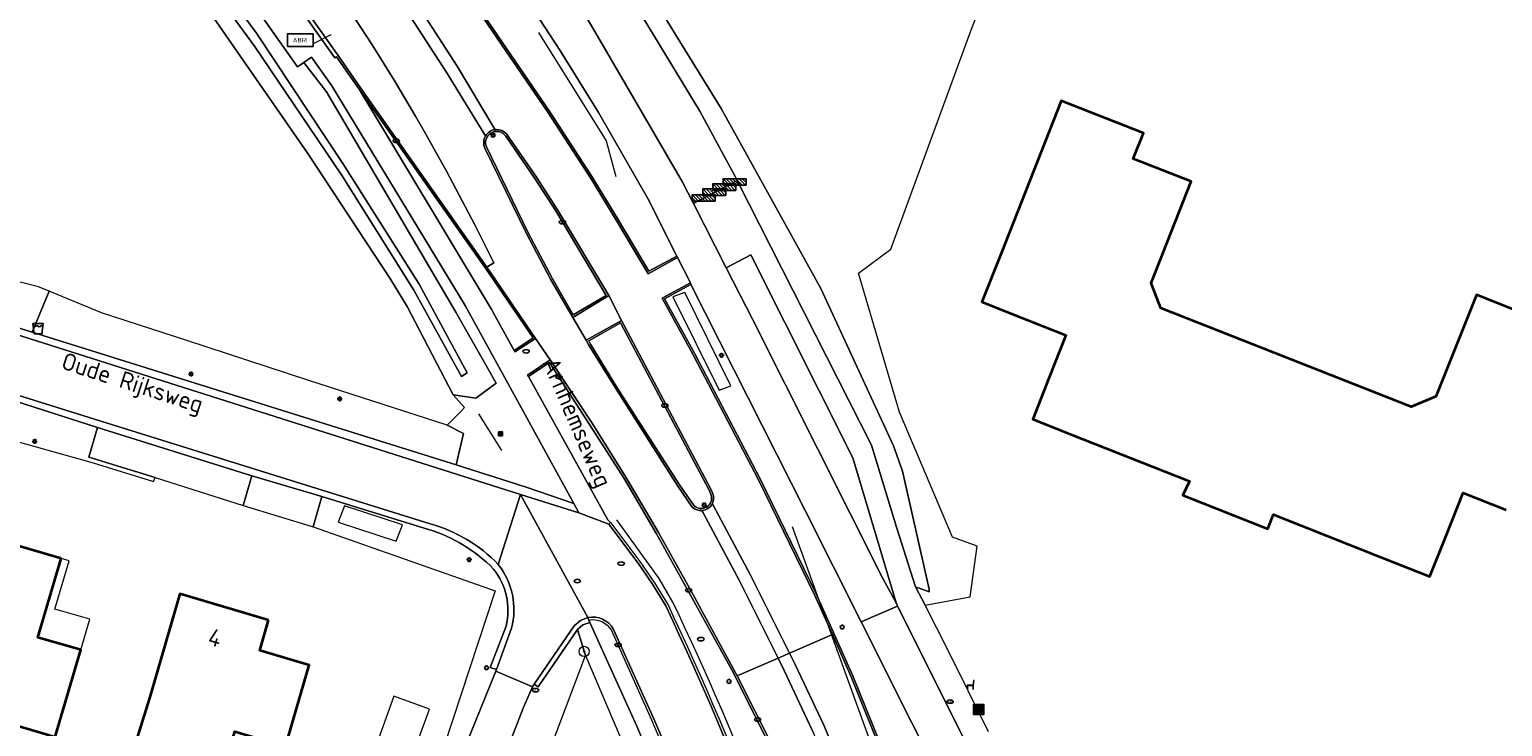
# Model space of a CAD drawing. Header units: metres. Extents: x 152610 to 160096, y 456114 to 462495.
# Tile 49 of 256: x 155978 to 156093, y 459273 to 459327. Entities that reach past the tile are written whole.
import ezdxf
from ezdxf.enums import TextEntityAlignment as Align

# ---------------------------------------------------------------- set-up
doc = ezdxf.new("R2010")
doc.units = ezdxf.units.M
doc.header["$LTSCALE"] = 0.5
doc.layers.get('0').update_dxf_attribs({"linetype": 'CONTINUOUS'})
for name, color, linetype, lineweight in [('B-PV-GR-BOOM-S', 251, 'CONTINUOUS', 25), ('B-PV-GR-BOS_LOOF-GV', 251, 'CONTINUOUS', 13), ('B-PV-GR-GROENVOORZIENING-GV', 251, 'CONTINUOUS', 18), ('B-PV-GR-HAAG-G', 251, 'GR-HAAG1-SO', 13), ('B-PV-GR-HAAG-GV', 251, 'CONTINUOUS', 13), ('B-PV-IE-MEUBILAIR-S', 251, 'CONTINUOUS', 25), ('B-PV-IE-MEUBILAIR_WEGMEUBILAIR-GV', 251, 'CONTINUOUS', 18), ('B-PV-IE-MEUBILAIR_WEGMEUBILAIR-S', 251, 'CONTINUOUS', 25), ('B-PV-IE-MEUBILAIR_WEGMEUBILAIR_AFVALBAK-S', 251, 'CONTINUOUS', 25), ('B-PV-IE-TERREINAFSCHEIDING_KUNSTMATIG_HEKWERK-G', 251, 'IE-TERREINAFSCHEIDING_KUNSTMATIG-SO', 18), ('B-PV-IE-TERREINAFSCHEIDING_KUNSTMATIG_HEKWERK_RASTER-G', 251, 'IE-TERREINAFSCHEIDING_KUNSTMATIG-SO', 18), ('B-PV-IE-TERREINAFSCHEIDING_KUNSTMATIG_MUUR-G', 251, 'IE-TERREINAFSCHEIDING_KUNSTMATIG-SO', 18), ('B-PV-OG-BEBOUWING-GV', 6, 'CONTINUOUS', 35), ('B-PV-OG-BEBOUWING-T18', 1, 'CONTINUOUS', 18), ('B-PV-OG-BEBOUWING_OVERBOUWING-GV', 251, 'CONTINUOUS', 18), ('B-PV-OG-BEBOUWING_SCHUUR-GV', 251, 'CONTINUOUS', 18), ('B-PV-OG-TERREIN_BEGROEID-GV', 251, 'CONTINUOUS', 18), ('B-PV-OG-TERREIN_OEVER-GV', 251, 'CONTINUOUS', 18), ('B-PV-OG-TOPOGRAFIE-T18', 1, 'CONTINUOUS', 18), ('B-PV-OG-WATER_SLOOT-GV', 251, 'CONTINUOUS', 18), ('B-PV-OG-WEG-GV', 251, 'CONTINUOUS', 18), ('B-PV-VH-GESLOTENVERHARDING-GV', 251, 'CONTINUOUS', 18), ('B-PV-VH-GESLOTENVERHARDING_ASFALT-GV', 251, 'CONTINUOUS', 18), ('B-PV-VH-GESLOTENVERHARDING_BETON-GV', 251, 'CONTINUOUS', 18), ('B-PV-VH-HALFVERHARDING_GRASBETONSTEEN-GV', 251, 'CONTINUOUS', 18), ('B-PV-VH-HALFVERHARDING_GRIND-GV', 251, 'CONTINUOUS', 18), ('B-PV-VH-ONVERHARD_ZAND-GV', 251, 'CONTINUOUS', 18), ('B-PV-VH-OPENVERHARDING-GV', 251, 'CONTINUOUS', 18), ('B-PV-VH-OPENVERHARDING_BETONSTRAATSTEEN-GV', 251, 'CONTINUOUS', 18), ('B-PV-VH-OPENVERHARDING_TEGEL-GV', 251, 'CONTINUOUS', 18)]:
    doc.layers.add(name, color=color, linetype=linetype, lineweight=lineweight)
doc.styles.add('NLCS-ISO', font='NLCS-ISO.ttf')
doc.styles.add('NLCS-ISO-M750-T18', font='NLCS-ISO.ttf', dxfattribs={"height": 1.35})
doc.linetypes.add('GR-HAAG1-SO', pattern='A,6,[176,NLCS.SHX,S=0.125,R=0,X=0,Y=0],-2', length=8)
doc.linetypes.add('IE-TERREINAFSCHEIDING_KUNSTMATIG-SO', pattern='A,4,[82,NLCS.SHX,S=0.75,R=90,X=0,Y=0],4,-2', length=10)

# ---------------------------------------------------------------- blocks, each defined once
blk = doc.blocks.new('SIE-WEG_DRINKBAK-SO')
blk.add_lwpolyline([(-1.5, -2), (1.5, -2), (2, 2), (-2, 2)], close=True)
blk.add_lwpolyline([(-1.86, 0.86, 0.404309), (-1, 1, -0.5), (0, 1, 0.5), (1, 1, -0.422678), (1.89, 1.11, -0.422678)], format="xyb")
blk = doc.blocks.new('SIE-WEG_AFVALBAK-SO')
h = blk.add_hatch(color=256)
h.dxf.hatch_style = 1
h.paths.add_polyline_path([(-1.5, -1.5), (1.5, -1.5), (1.5, 1.5), (-1.5, 1.5)])
for points in [[(-2, -2), (2, -2), (2, 2), (-2, 2)], [(-1.5, -1.5), (1.5, -1.5), (1.5, 1.5), (-1.5, 1.5)]]:
    blk.add_lwpolyline(points, close=True)
blk = doc.blocks.new('SIE-MEUBILAIR_BORD_INFORMATIE-SO')
h = blk.add_hatch(color=256)
h.dxf.hatch_style = 1
h.paths.add_polyline_path([(0.13, 0.2), (-0.33, 0.2), (-0.33, 0.08), (-0.13, 0.08), (-0.13, -0.65), (0.13, -0.65)])
h = blk.add_hatch(color=256)
h.dxf.hatch_style = 1
edge = h.paths.add_edge_path()
edge.add_arc((0, 0.5), 0.149, 0, 360)
for points in [[(-0.75, -0.75), (0.75, -0.75), (0.75, 0.75), (-0.75, 0.75)], [(0.13, 0.2), (-0.33, 0.2), (-0.33, 0.08), (-0.13, 0.08), (-0.13, -0.65), (0.13, -0.65)]]:
    blk.add_lwpolyline(points, close=True)
blk.add_circle((0, 0.5), 0.149)
blk = doc.blocks.new('SIE-MEUBILAIR_BORD_VERKEER-SO')
blk.add_lwpolyline([(-0.5625, -0.5625), (0.5625, -0.5625), (0.5625, 0.5625), (-0.5625, 0.5625)], close=True)
at = {"style": 'NLCS-ISO'}
blk.add_text('vb', height=0.75, dxfattribs=at).set_placement((0, 0), align=Align.MIDDLE_CENTER)
blk = doc.blocks.new('SIE-MEUBILAIR_PAAL_LICHTMAST-SO')
for points in [[(-0.62, 0), (-1, 0)], [(-0.71, 0.71), (-0.44, 0.44)], [(0, 1), (0, 0.62)], [(0.44, 0.44), (0.71, 0.71)], [(1, 0), (0.62, 0)], [(-0.71, -0.71), (-0.44, -0.44)], [(0, -0.62), (0, -1)], [(0.44, -0.44), (0.71, -0.71)]]:
    blk.add_lwpolyline(points)
blk.add_circle((0, 0), 0.5)
blk = doc.blocks.new('SIE-MEUBILAIR_PAAL_VERKEERSBORD-SO')
blk.add_circle((0, 0), 0.75)
at = {"style": 'NLCS-ISO'}
blk.add_text('vb', height=0.75, dxfattribs=at).set_placement((0, 0.07), align=Align.MIDDLE_CENTER)
blk = doc.blocks.new('SIE-MEUBILAIR_PAAL_HECTOMETER-SO')
blk.add_circle((0, 0), 0.75)
at = {"style": 'NLCS-ISO'}
blk.add_text('hm', height=0.75, dxfattribs=at).set_placement((0.16, 0.07), align=Align.MIDDLE_CENTER)
blk = doc.blocks.new('SIE-MEUBILAIR_PUT_KOLK-SO')
blk.add_ellipse((0, 0), major_axis=(1.25, 0), ratio=0.54)
at = {"style": 'NLCS-ISO'}
blk.add_text('klk', height=0.75, dxfattribs=at).set_placement((0.03, 0), align=Align.MIDDLE_CENTER)
blk = doc.blocks.new('SIE-MEUBILAIR_PUT_RIOOLPUT-SO')
blk.add_ellipse((0, 0), major_axis=(1.25, 0), ratio=0.54)
blk = doc.blocks.new('SIE-WEG_ABRI-SO')
blk.add_lwpolyline([(-5, -2.5), (5, -2.5), (5, 2.5), (-5, 2.5)], close=True)
at = {"style": 'NLCS-ISO'}
blk.add_text('ABRI', height=1.8, dxfattribs=at).set_placement((0, 0), align=Align.MIDDLE_CENTER)
blk = doc.blocks.new('SIE-WEG_ZITBANK-SO')
at = {"color": 0, "linetype": 'ByBlock', "lineweight": 18}
blk.add_lwpolyline([(-0.91, -1.63), (-0.91, -0.2), (1.09, -0.2), (1.09, -1.63), (1.29, -1.63), (1.29, -0.21), (1.54, 1.78), (1.33, 1.78), (1.11, 0), (-1.11, 0), (-1.11, -1.63)], close=True, dxfattribs=at)
blk = doc.blocks.new('SIE-WEG_FIETSREK-SO')
for p, q in [((-4.5, 1.25), (-2, -1.25)), ((-4.5, 0), (-3.25, -1.25)), ((-3.25, 1.25), (-0.75, -1.25)), ((-2, 1.25), (0.5, -1.25)), ((-0.75, 1.25), (1.75, -1.25)), ((0.5, 1.25), (3, -1.25)), ((1.76, 1.25), (4.26, -1.25)), ((3.01, 1.25), (4.5, -0.24)), ((4.26, 1.25), (4.5, 1.01))]:
    blk.add_line(p, q)
at = {"flags": 128}
blk.add_lwpolyline([(4.51, -1.25), (-4.51, -1.25), (-4.51, 1.25), (4.51, 1.25), (4.51, -1.25)], close=True, dxfattribs=at)
blk = doc.blocks.new('SGR-BOOM_GBKN-SO')
at = {"linetype": 'ByBlock', "lineweight": 18}
h = blk.add_hatch(color=0, dxfattribs=at)
h.dxf.hatch_style = 1
edge = h.paths.add_edge_path()
edge.add_arc((0, 0), 0.25, 0, 360)
at = {"color": 0, "linetype": 'ByBlock', "lineweight": 18}
for radius in [2, 0.25]:
    blk.add_circle((0, 0), radius, dxfattribs=at)
at = {"color": 0, "linetype": 'ByBlock', "lineweight": 18, "style": 'NLCS-ISO'}
blk.add_attdef('SOORT', (2.5, 0), '', height=1.5, dxfattribs=at)

msp = doc.modelspace()

# ---------------------------------------------------------------- linework, layer by layer
at = {"layer": 'B-PV-GR-BOS_LOOF-GV', "flags": 128}
msp.add_lwpolyline([(156023.753, 459335.039), (156032.267, 459321.225), (156040.046, 459307.168), (156045.737, 459294.896), (156046.448, 459292.917), (156048.509, 459283.694), (156048.532, 459283.5), (156047.453, 459283.885), (156048.195, 459282.445), (156051.729, 459283.092), (156052.263, 459287.06), (156050.33, 459287.772), (156046.203, 459297.531), (156043.002, 459308.357), (156045.52, 459310.231), (156051.781, 459327.294), (156055.603, 459337.09)], dxfattribs=at)
at = {"layer": 'B-PV-GR-GROENVOORZIENING-GV', "flags": 128}
msp.add_lwpolyline([(156019.464, 459335.41), (156021.189, 459336.266), (156024.942, 459330.273), (156026.181, 459328.302), (156030.601, 459321.023), (156033.345, 459315.978), (156033.534, 459315.608), (156044.014, 459294.939), (156045.959, 459288.536), (156047.453, 459283.885), (156048.532, 459283.5), (156048.509, 459283.694), (156046.448, 459292.917), (156045.737, 459294.896), (156040.046, 459307.168), (156032.267, 459321.225), (156023.753, 459335.039), (156022.863, 459337.641), (156015.882, 459347.303), (156015.687, 459347.536), (156015.356, 459346.25), (156013.667, 459345.083), (156011.263, 459345.749)], close=True, dxfattribs=at)
at = {"layer": 'B-PV-GR-HAAG-G', "flags": 128}
for points in [[(156011.338, 459298.869), (156007.752, 459305.758), (156006.441, 459307.911), (156000, 459317.721), (155991.566, 459329.898), (155987.666, 459335.283), (155984.443, 459338.931), (155979.652, 459344.713), (155973.079, 459352.163)], [(156013.318, 459297.4), (156015.125, 459294.531)]]:
    msp.add_lwpolyline(points, dxfattribs=at)
at = {"layer": 'B-PV-GR-HAAG-GV', "flags": 128}
for points in [[(156029.433, 459306.87), (156028.51, 459306.52), (156032.11, 459299.228), (156033.033, 459299.578)], [(156002.857, 459290.197), (156002.37, 459288.93), (156006.9, 459287.46), (156007.388, 459288.726)]]:
    msp.add_lwpolyline(points, close=True, dxfattribs=at)
at = {"layer": 'B-PV-IE-MEUBILAIR_WEGMEUBILAIR-GV', "flags": 128}
for points in [[(155956.245, 459389.926), (155956.36, 459389.814), (155959.444, 459386.32), (155966.709, 459378.185), (155981.968, 459360.42), (155984.78, 459357.145), (155996.608, 459343.284), (156003.098, 459335.315), (156007.389, 459329.342), (156010.844, 459324), (156013.806, 459319.18), (156013.875, 459319.1)], [(156014.547, 459319.682), (156011.659, 459324.516), (156008.272, 459329.78), (156003.856, 459335.932), (155997.364, 459343.863), (155985.481, 459357.821), (155982.692, 459361.063), (155967.425, 459378.811), (155960.243, 459386.888), (155957.134, 459390.366), (155957.021, 459390.435)], [(155981.347, 459355.465), (155984.297, 459351.225), (155984.645, 459350.683), (155985.049, 459350.128), (155991.944, 459339.919), (155992.342, 459339.357), (155993.24, 459338.012), (155994.095, 459336.752), (155993.985, 459336.665), (156002.101, 459325.177), (156002.216, 459325.256), (156003.995, 459322.745), (156013.854, 459308.752), (156017.578, 459303.32), (156016.111, 459302.344), (156016.153, 459302.235), (156017.779, 459303.28), (156013.974, 459308.85), (156004.113, 459322.845), (156002.35, 459325.36), (155994.247, 459336.818), (155984.424, 459351.316), (155981.468, 459355.588)], [(156014.622, 459319.57), (156014.547, 459319.682)], [(156013.811, 459318.136), (156017.065, 459311.477), (156018.94, 459307.902), (156020.68, 459304.897), (156023.488, 459306.614), (156019.478, 459313.318), (156017.85, 459315.859), (156015.571, 459319.158)], [(156015.442, 459319.063), (156017.729, 459315.763), (156019.364, 459313.236), (156023.297, 459306.639), (156020.708, 459305.107), (156019.067, 459307.989), (156017.177, 459311.562), (156013.933, 459318.219)], [(156045.191, 459270.426), (156042.557, 459276.925), (156039.696, 459283.329), (156035.319, 459292.319), (156030.22, 459302.081), (156027.859, 459306.368), (156029.914, 459307.477), (156029.866, 459307.619), (156027.659, 459306.423), (156030.092, 459301.983), (156035.198, 459292.245), (156039.567, 459283.266), (156040.958, 459280.164), (156042.435, 459276.868), (156045.057, 459270.361)], [(156024.501, 459304.683), (156021.722, 459303.149), (156021.943, 459302.754), (156024.038, 459299.355), (156028.896, 459291.748), (156030.02, 459290.099)], [(156031.645, 459291.097), (156031.46, 459291.5), (156024.501, 459304.683)], [(156030.158, 459290.209), (156029.013, 459291.834), (156024.157, 459299.428), (156022.066, 459302.835), (156021.936, 459303.1), (156024.423, 459304.492)], [(156024.423, 459304.492), (156031.33, 459291.432), (156031.502, 459291.031)], [(156036.299, 459271.413), (156033.523, 459276.931), (156033.404, 459277.167), (156030.049, 459283.322), (156027.382, 459288.131), (156024.838, 459292.443), (156022.187, 459296.663), (156018.913, 459301.611), (156017.154, 459300.42), (156017.214, 459300.311), (156018.873, 459301.393), (156022, 459296.549), (156024.694, 459292.335), (156027.235, 459288.02), (156029.889, 459283.235), (156033.251, 459277.109), (156036.151, 459271.324)], [(156030.772, 459289.847), (156030.831, 459289.719), (156033.711, 459284.36), (156036.717, 459278.32)], [(156061.313, 459170.499), (156061.198, 459177.862), (156060.615, 459188.17), (156059.695, 459198.424), (156058.359, 459208.606), (156056.621, 459218.751), (156054.531, 459228.928), (156051.982, 459239.015), (156049.113, 459248.886), (156045.954, 459258.694), (156044.197, 459263.549), (156042.273, 459268.365), (156040.288, 459273.091), (156038.05, 459277.82), (156037.608, 459278.707), (156034.55, 459284.843), (156031.649, 459290.25), (156031.574, 459290.373)], [(156028.125, 459282.499), (156027.08, 459284.195), (156025.941, 459285.856), (156023.672, 459288.885), (156023.618, 459288.898), (156023.512, 459288.765), (156025.778, 459285.739), (156026.912, 459284.086), (156027.955, 459282.394)], [(156021.86, 459281.481), (156021.938, 459281.293)], [(156023.696, 459280.471), (156026.841, 459273.504), (156029.708, 459266.727), (156031.232, 459262.882), (156031.417, 459262.957), (156029.893, 459266.803), (156027.024, 459273.584), (156023.871, 459280.567)], [(156036.717, 459278.32), (156037.198, 459277.352), (156039.391, 459272.691), (156041.378, 459267.994), (156043.266, 459263.2), (156045.014, 459258.36), (156048.159, 459248.618), (156051.05, 459238.762), (156053.555, 459228.709), (156055.657, 459218.584), (156057.364, 459208.456), (156058.727, 459198.313), (156059.652, 459188.11), (156060.236, 459177.821), (156060.324, 459170.523)]]:
    msp.add_lwpolyline(points, dxfattribs=at)
msp.add_lwpolyline([(156005.19, 459339.418), (156008.978, 459334.809), (156013.706, 459328.284), (156018.734, 459320.935), (156022.077, 459315.814), (156024.131, 459312.425), (156026.565, 459308.323), (156028.865, 459309.594), (156028.811, 459309.704), (156026.635, 459308.515), (156024.264, 459312.496), (156022.183, 459315.924), (156018.896, 459320.963), (156013.818, 459328.385), (156009.111, 459334.861), (156005.295, 459339.509), (155994.909, 459351.729), (155994.772, 459351.612)], close=True, dxfattribs=at)
at = {"layer": 'B-PV-IE-MEUBILAIR_WEGMEUBILAIR-GV'}
for points in [[(156013.875, 459319.1, -0.2357682), (156014.622, 459319.57)], [(156014.622, 459319.57, 0.2357682), (156013.875, 459319.1)], [(156015.571, 459319.158, 0.2740201), (156014.622, 459319.57)], [(156013.875, 459319.1, 0.2448361), (156013.811, 459318.136)], [(156013.933, 459318.219, -0.3689764), (156014.287, 459319.298)], [(156014.287, 459319.298, -0.4076518), (156015.442, 459319.063)], [(156031.502, 459291.031, -0.3433045), (156031.119, 459290.107)], [(156031.574, 459290.373, 0.208724), (156031.645, 459291.097)], [(156030.02, 459290.099, 0.1921891), (156030.772, 459289.847)], [(156031.119, 459290.107, -0.3184753), (156030.158, 459290.209)], [(156031.574, 459290.373, -0.2619994), (156030.772, 459289.847)], [(156030.772, 459289.847, 0.2619994), (156031.574, 459290.373)], [(156027.955, 459282.394, -0.0344925), (156042.016, 459246.114)], [(156042.207, 459246.173, 0.0345675), (156028.125, 459282.499)], [(156023.871, 459280.567, 0.3320595), (156021.86, 459281.481)], [(156021.938, 459281.293, -0.3254889), (156023.696, 459280.471)]]:
    msp.add_lwpolyline(points, format="xyb", dxfattribs=at)
at = {"layer": 'B-PV-IE-TERREINAFSCHEIDING_KUNSTMATIG_HEKWERK-G', "flags": 128}
for points in [[(156018.011, 459327.166), (156023.302, 459318.702), (156024.053, 459315.923)], [(156028.504, 459282.689), (156027.433, 459284.53), (156024.127, 459289.105)], [(156052.15, 459249.12), (156050.065, 459254.903), (156037.847, 459288.558)]]:
    msp.add_lwpolyline(points, dxfattribs=at)
at = {"layer": 'B-PV-IE-TERREINAFSCHEIDING_KUNSTMATIG_HEKWERK-G'}
msp.add_lwpolyline([(156041.838, 459248.87, 0.0339492), (156028.504, 459282.689)], format="xyb", dxfattribs=at)
at = {"layer": 'B-PV-IE-TERREINAFSCHEIDING_KUNSTMATIG_HEKWERK_RASTER-G', "flags": 128}
msp.add_lwpolyline([(156000.481, 459326.326), (156001.803, 459327.009)], dxfattribs=at)
at = {"layer": 'B-PV-IE-TERREINAFSCHEIDING_KUNSTMATIG_MUUR-G', "flags": 128}
msp.add_lwpolyline([(155994.931, 459290.241), (156000.4, 459288.573)], dxfattribs=at)
at = {"layer": 'B-PV-OG-BEBOUWING-GV', "flags": 128}
msp.add_lwpolyline([(156095.775, 459304.887), (156091.272, 459306.689), (156088.095, 459298.752), (156086.159, 459297.926), (156066.625, 459305.634), (156065.858, 459307.592), (156068.985, 459315.517), (156064.464, 459317.301), (156065.253, 459319.301), (156058.833, 459321.834), (156054.161, 459309.992), (156052.634, 459306.123), (156055.843, 459304.856), (156059.201, 459303.532), (156057.873, 459300.164), (156056.61, 459296.964), (156060.461, 459295.445), (156068.852, 459292.134), (156068.334, 459291.032), (156074.974, 459288.406), (156075.414, 459289.519), (156083.793, 459286.205), (156087.633, 459284.686), (156088.891, 459287.866), (156090.219, 459291.223), (156093.576, 459289.895)], dxfattribs=at)
for points in [[(155980.711, 459286.099), (155972.784, 459288.419), (155972.361, 459286.975), (155968.349, 459288.159), (155966.752, 459282.724), (155972.57, 459281.014), (155971.518, 459277.436), (155976.36, 459276.013), (155975.632, 459273.535), (155980.245, 459272.174), (155982.246, 459278.956), (155978.912, 459279.922)], [(155996.916, 459281.282), (155990.003, 459283.338), (155987.632, 459275.197), (155986.668, 459272.123), (155993.529, 459270.083), (155993.688, 459270.617), (155994.283, 459272.592), (155998.25, 459271.412), (156000.099, 459277.777), (155996.232, 459278.927)]]:
    msp.add_lwpolyline(points, close=True, dxfattribs=at)
at = {"layer": 'B-PV-OG-BEBOUWING_OVERBOUWING-GV', "flags": 128}
msp.add_lwpolyline([(155981.34, 459285.924), (155980.711, 459286.099), (155978.912, 459279.922), (155982.246, 459278.956), (155982.966, 459281.348), (155980.225, 459282.152)], close=True, dxfattribs=at)
at = {"layer": 'B-PV-OG-BEBOUWING_SCHUUR-GV', "flags": 128}
msp.add_lwpolyline([(156009.479, 459274.341), (156006.702, 459275.345), (156005.138, 459271.016), (156007.935, 459270.005), (156007.999, 459270.182), (156008.705, 459269.927), (156009.252, 459271.44), (156008.525, 459271.703)], close=True, dxfattribs=at)
at = {"layer": 'B-PV-OG-TERREIN_BEGROEID-GV', "flags": 128}
msp.add_lwpolyline([(156030.448, 459261.429), (156028.559, 459266.212), (156025.694, 459273.002), (156022.021, 459281.095), (156021.462, 459280.921), (156021.057, 459280.551), (156021.665, 459278.523), (156029.138, 459260.996)], close=True, dxfattribs=at)
at = {"layer": 'B-PV-OG-TERREIN_OEVER-GV', "flags": 128}
for points in [[(155989.205, 459336.253), (155995.988, 459327.115), (156002.764, 459316.851), (156008.678, 459307.501), (156012.424, 459300.579), (156011.993, 459300.31), (156008.259, 459307.034), (156002.61, 459316.057), (155995.835, 459326.102), (155988.253, 459336.437), (155980.991, 459344.97), (155974.31, 459353.097), (155973.256, 459352.029), (155973.1, 459352.184)], [(155991.566, 459329.898), (156000, 459317.721), (156006.441, 459307.911), (156007.752, 459305.758), (156011.338, 459298.869), (156013.107, 459298.622), (156014.689, 459299.794), (156011.544, 459305.316), (156001.446, 459322.529), (155999.677, 459324.822), (155999.182, 459324.48), (155996.294, 459328.55)]]:
    msp.add_lwpolyline(points, dxfattribs=at)
at = {"layer": 'B-PV-OG-WATER_SLOOT-GV', "flags": 128}
msp.add_lwpolyline([(155974.902, 459353.697), (155974.31, 459353.097), (155980.991, 459344.97), (155988.253, 459336.437), (155995.835, 459326.102), (156002.61, 459316.057), (156008.259, 459307.034), (156011.993, 459300.31), (156012.424, 459300.579), (156008.678, 459307.501), (156002.764, 459316.851), (155995.988, 459327.115), (155989.205, 459336.253)], dxfattribs=at)
at = {"layer": 'B-PV-OG-WEG-GV', "flags": 128}
for points in [[(155988.264, 459366.006), (155987.99, 459366.318), (155986.431, 459368.141), (155983.199, 459365.452), (155983.284, 459365.351), (155983.143, 459365.233), (155984.975, 459363.088), (155994.772, 459351.612), (155994.909, 459351.729), (156005.295, 459339.509), (156009.111, 459334.861), (156013.818, 459328.385), (156018.896, 459320.963), (156022.183, 459315.924), (156024.264, 459312.496), (156026.635, 459308.515), (156028.811, 459309.704), (156026.546, 459314.19), (156022.702, 459320.921), (156019.729, 459325.711), (156016.739, 459330.307), (156012.1, 459336.984), (155997.547, 459355.405)], [(156017.749, 459334.559), (156021.134, 459329.295), (156021.804, 459328.253), (156022.593, 459326.933), (156029.23, 459315.52), (156030.112, 459313.805), (156033.534, 459315.608), (156033.345, 459315.978), (156030.601, 459321.023), (156026.181, 459328.302), (156024.942, 459330.273), (156021.189, 459336.266), (156019.464, 459335.41)], [(156011.983, 459297.625), (156010.86, 459296.5), (156012.154, 459295.856), (156011.573, 459293.421), (156017.034, 459291.654), (156020.759, 459290.377), (156012.27, 459305.852), (156001.876, 459322.986), (156000.263, 459325.235), (155999.677, 459324.822), (156001.446, 459322.529), (156011.544, 459305.316), (156014.689, 459299.794), (156013.107, 459298.622), (156011.338, 459298.869), (156012.231, 459297.873)], [(156014.299, 459305.579), (156016.111, 459302.344), (156017.578, 459303.32), (156013.854, 459308.752), (156003.995, 459322.745)], [(156034.732, 459304.769), (156044.908, 459284.537), (156045.932, 459282.632), (156042.57, 459293.963), (156034.6, 459309.808), (156032.662, 459308.789)], [(156016.522, 459264.805), (156016.779, 459265.563), (156021.665, 459278.523), (156021.057, 459280.551), (156017.976, 459276.082), (156017.667, 459276.292), (156017.542, 459276.081), (156016.812, 459274.407), (156014.72, 459269.022)]]:
    msp.add_lwpolyline(points, close=True, dxfattribs=at)
for points in [[(156051.114, 459265.385), (156043.207, 459281.142), (156038.861, 459289.803), (156029.914, 459307.477), (156027.859, 459306.368), (156030.22, 459302.081), (156035.319, 459292.319), (156039.696, 459283.329), (156042.557, 459276.925), (156045.191, 459270.426)], [(156036.151, 459271.324), (156033.251, 459277.109), (156029.889, 459283.235), (156027.235, 459288.02), (156024.694, 459292.335), (156022, 459296.549), (156018.873, 459301.393), (156017.214, 459300.311), (156023.433, 459289.108), (156023.618, 459288.898), (156023.512, 459288.765), (156025.778, 459285.739), (156026.912, 459284.086), (156027.955, 459282.394)], [(156009.416, 459288.369), (156001.076, 459290.939), (156000.4, 459288.573), (156014.629, 459283.576), (156008.595, 459265.319), (156004.278, 459254.383), (156005.927, 459254.877)], [(156005.927, 459254.877), (156006.662, 459256.473), (156009.319, 459263.319), (156010.377, 459266.703), (156014.676, 459277.299), (156014.72, 459277.423), (156014.242, 459277.578), (156015.475, 459280.811)]]:
    msp.add_lwpolyline(points, dxfattribs=at)
at = {"layer": 'B-PV-OG-WEG-GV'}
for points in [[(156014.491, 459285.275, 0.1257178), (156009.416, 459288.369)], [(156015.475, 459280.811, 0.2312071), (156014.491, 459285.275)], [(156027.955, 459282.394, -0.0344925), (156042.016, 459246.114)]]:
    msp.add_lwpolyline(points, format="xyb", dxfattribs=at)
at = {"layer": 'B-PV-VH-GESLOTENVERHARDING-GV', "flags": 128}
for points in [[(156014.622, 459319.57), (156014.547, 459319.682), (156011.659, 459324.516), (156008.272, 459329.78), (156003.856, 459335.932), (155997.364, 459343.863), (155985.481, 459357.821), (155982.692, 459361.063), (155981.968, 459360.42), (155984.78, 459357.145), (155996.608, 459343.284), (156003.098, 459335.315), (156007.389, 459329.342)], [(156013.875, 459319.1), (156013.806, 459319.18), (156010.844, 459324), (156007.389, 459329.342), (156003.098, 459335.315), (155996.608, 459343.284), (155984.78, 459357.145), (155981.968, 459360.42), (155979.592, 459358.312), (155981.575, 459355.701), (155981.468, 459355.588), (155984.424, 459351.316), (155985.17, 459351.826)], [(156007.389, 459329.342), (156010.844, 459324), (156013.806, 459319.18), (156013.875, 459319.1)], [(156008.272, 459329.78), (156011.659, 459324.516), (156014.547, 459319.682), (156014.622, 459319.57)], [(156031.574, 459290.373), (156031.649, 459290.25), (156034.55, 459284.843), (156037.608, 459278.707), (156040.958, 459280.164), (156039.567, 459283.266), (156035.198, 459292.245), (156030.092, 459301.983), (156027.659, 459306.423), (156029.866, 459307.619), (156028.865, 459309.594), (156026.565, 459308.323), (156024.131, 459312.425), (156022.077, 459315.814), (156018.734, 459320.935), (156013.706, 459328.284)], [(156015.571, 459319.158), (156017.85, 459315.859), (156019.478, 459313.318), (156023.488, 459306.614), (156024.501, 459304.683), (156031.46, 459291.5), (156031.645, 459291.097)], [(156030.02, 459290.099), (156028.896, 459291.748), (156024.038, 459299.355), (156021.943, 459302.754), (156021.722, 459303.149), (156020.68, 459304.897), (156018.94, 459307.902), (156017.065, 459311.477), (156013.811, 459318.136)], [(156014.51, 459309.171), (156013.974, 459308.85), (156017.779, 459303.28), (156018.913, 459301.611), (156022.187, 459296.663), (156024.838, 459292.443), (156027.382, 459288.131), (156030.049, 459283.322), (156033.404, 459277.167), (156033.523, 459276.931), (156036.717, 459278.32), (156033.711, 459284.36), (156030.831, 459289.719), (156030.772, 459289.847)], [(156030.772, 459289.847), (156030.831, 459289.719), (156033.711, 459284.36), (156036.717, 459278.32)], [(156036.717, 459278.32), (156037.608, 459278.707), (156034.55, 459284.843), (156031.649, 459290.25), (156031.574, 459290.373)], [(156053.049, 459268.386), (156046.662, 459281.14), (156046.055, 459282.381), (156043.207, 459281.142), (156051.114, 459265.385), (156051.479, 459264.512), (156056.195, 459252.75), (156061.334, 459238.76)], [(156048.938, 459259.728), (156049.29, 459259.853), (156048.312, 459261.963), (156045.057, 459270.361), (156042.435, 459276.868), (156040.958, 459280.164), (156037.608, 459278.707), (156038.05, 459277.82), (156040.288, 459273.091), (156042.273, 459268.365), (156044.197, 459263.549), (156045.954, 459258.694), (156049.113, 459248.886), (156051.982, 459239.015), (156054.531, 459228.928), (156056.621, 459218.751), (156058.359, 459208.606), (156059.695, 459198.424), (156060.615, 459188.17), (156061.198, 459177.862), (156061.313, 459170.499)], [(156039.391, 459272.691), (156037.198, 459277.352), (156036.717, 459278.32), (156033.523, 459276.931), (156036.299, 459271.413)], [(156042.273, 459268.365), (156040.288, 459273.091), (156038.05, 459277.82), (156037.608, 459278.707), (156036.717, 459278.32), (156037.198, 459277.352), (156039.391, 459272.691)]]:
    msp.add_lwpolyline(points, dxfattribs=at)
at = {"layer": 'B-PV-VH-GESLOTENVERHARDING-GV'}
for points in [[(155985.17, 459351.826, -0.0748801), (156014.51, 459309.171)], [(156013.875, 459319.1, -0.2357682), (156014.622, 459319.57)], [(156014.622, 459319.57, -0.2740201), (156015.571, 459319.158)], [(156013.811, 459318.136, -0.2448361), (156013.875, 459319.1)], [(156031.645, 459291.097, -0.208724), (156031.574, 459290.373)], [(156030.772, 459289.847, -0.1921891), (156030.02, 459290.099)], [(156031.574, 459290.373, -0.2619994), (156030.772, 459289.847)]]:
    msp.add_lwpolyline(points, format="xyb", dxfattribs=at)
at = {"layer": 'B-PV-VH-GESLOTENVERHARDING-GV', "flags": 128}
msp.add_lwpolyline([(156020.68, 459304.897), (156021.722, 459303.149), (156024.501, 459304.683), (156023.488, 459306.614)], close=True, dxfattribs=at)
at = {"layer": 'B-PV-VH-GESLOTENVERHARDING_ASFALT-GV'}
msp.add_lwpolyline([(156014.51, 459309.171, 0.0748801), (155985.17, 459351.826)], format="xyb", dxfattribs=at)
at = {"layer": 'B-PV-VH-GESLOTENVERHARDING_ASFALT-GV', "flags": 128}
for points in [[(155984.424, 459351.316), (155994.247, 459336.818), (156002.35, 459325.36), (156004.113, 459322.845), (156013.974, 459308.85), (156014.51, 459309.171)], [(156016.739, 459330.307), (156019.729, 459325.711), (156022.702, 459320.921), (156026.546, 459314.19), (156028.811, 459309.704), (156028.865, 459309.594), (156029.866, 459307.619), (156029.914, 459307.477), (156038.861, 459289.803), (156043.207, 459281.142), (156046.055, 459282.381), (156045.932, 459282.632), (156044.908, 459284.537), (156034.732, 459304.769), (156032.662, 459308.789), (156030.112, 459313.805), (156029.23, 459315.52), (156022.593, 459326.933), (156021.804, 459328.253)]]:
    msp.add_lwpolyline(points, dxfattribs=at)
msp.add_lwpolyline([(156014.72, 459269.022), (156016.812, 459274.407), (156017.542, 459276.081), (156014.676, 459277.299), (156010.377, 459266.703), (156009.319, 459263.319), (156006.662, 459256.473), (156005.927, 459254.877), (156004.086, 459250.879), (156000.928, 459244.533), (155998.772, 459237.689), (155996.934, 459232.027), (156000, 459232.455), (156002.288, 459232.775), (156003.861, 459237.365), (156009.255, 459252.724), (156011.108, 459258.25)], close=True, dxfattribs=at)
at = {"layer": 'B-PV-VH-GESLOTENVERHARDING_BETON-GV', "flags": 128}
for points in [[(155981.347, 459355.465), (155984.297, 459351.225), (155984.645, 459350.683), (155985.049, 459350.128), (155991.944, 459339.919), (155992.342, 459339.357), (155993.24, 459338.012), (155994.095, 459336.752), (155993.985, 459336.665), (156002.101, 459325.177), (156002.216, 459325.256), (156003.995, 459322.745), (156013.854, 459308.752), (156017.578, 459303.32), (156016.111, 459302.344), (156016.153, 459302.235), (156017.779, 459303.28), (156013.974, 459308.85), (156004.113, 459322.845), (156002.35, 459325.36), (155994.247, 459336.818), (155984.424, 459351.316), (155981.468, 459355.588)], [(156013.811, 459318.136), (156017.065, 459311.477), (156018.94, 459307.902), (156020.68, 459304.897), (156023.488, 459306.614), (156019.478, 459313.318), (156017.85, 459315.859), (156015.571, 459319.158)], [(156015.442, 459319.063), (156017.729, 459315.763), (156019.364, 459313.236), (156023.297, 459306.639), (156020.708, 459305.107), (156019.067, 459307.989), (156017.177, 459311.562), (156013.933, 459318.219)], [(156045.191, 459270.426), (156042.557, 459276.925), (156039.696, 459283.329), (156035.319, 459292.319), (156030.22, 459302.081), (156027.859, 459306.368), (156029.914, 459307.477), (156029.866, 459307.619), (156027.659, 459306.423), (156030.092, 459301.983), (156035.198, 459292.245), (156039.567, 459283.266), (156040.958, 459280.164), (156042.435, 459276.868), (156045.057, 459270.361)], [(156024.501, 459304.683), (156021.722, 459303.149), (156021.943, 459302.754), (156024.038, 459299.355), (156028.896, 459291.748), (156030.02, 459290.099)], [(156031.645, 459291.097), (156031.46, 459291.5), (156024.501, 459304.683)], [(156030.158, 459290.209), (156029.013, 459291.834), (156024.157, 459299.428), (156022.066, 459302.835), (156021.936, 459303.1), (156024.423, 459304.492)], [(156024.423, 459304.492), (156031.33, 459291.432), (156031.502, 459291.031)], [(156036.299, 459271.413), (156033.523, 459276.931), (156033.404, 459277.167), (156030.049, 459283.322), (156027.382, 459288.131), (156024.838, 459292.443), (156022.187, 459296.663), (156018.913, 459301.611), (156017.154, 459300.42), (156017.214, 459300.311), (156018.873, 459301.393), (156022, 459296.549), (156024.694, 459292.335), (156027.235, 459288.02), (156029.889, 459283.235), (156033.251, 459277.109), (156036.151, 459271.324)]]:
    msp.add_lwpolyline(points, dxfattribs=at)
msp.add_lwpolyline([(156005.19, 459339.418), (156008.978, 459334.809), (156013.706, 459328.284), (156018.734, 459320.935), (156022.077, 459315.814), (156024.131, 459312.425), (156026.565, 459308.323), (156028.865, 459309.594), (156028.811, 459309.704), (156026.635, 459308.515), (156024.264, 459312.496), (156022.183, 459315.924), (156018.896, 459320.963), (156013.818, 459328.385), (156009.111, 459334.861), (156005.295, 459339.509), (155994.909, 459351.729), (155994.772, 459351.612)], close=True, dxfattribs=at)
at = {"layer": 'B-PV-VH-GESLOTENVERHARDING_BETON-GV'}
for points in [[(156014.622, 459319.57, 0.2357682), (156013.875, 459319.1)], [(156015.571, 459319.158, 0.2740201), (156014.622, 459319.57)], [(156013.875, 459319.1, 0.2448361), (156013.811, 459318.136)], [(156013.933, 459318.219, -0.3689764), (156014.287, 459319.298)], [(156014.287, 459319.298, -0.4076518), (156015.442, 459319.063)], [(156031.502, 459291.031, -0.3433045), (156031.119, 459290.107)], [(156031.574, 459290.373, 0.208724), (156031.645, 459291.097)], [(156030.02, 459290.099, 0.1921891), (156030.772, 459289.847)], [(156031.119, 459290.107, -0.3184753), (156030.158, 459290.209)], [(156030.772, 459289.847, 0.2619994), (156031.574, 459290.373)]]:
    msp.add_lwpolyline(points, format="xyb", dxfattribs=at)
at = {"layer": 'B-PV-VH-HALFVERHARDING_GRASBETONSTEEN-GV', "flags": 128}
for points in [[(155960.802, 459308.808), (155978.23, 459303.275), (156016.6, 459291.102), (156021.157, 459289.656), (156020.759, 459290.377), (156017.034, 459291.654), (156011.573, 459293.421), (155978.469, 459303.769), (155960.799, 459309.225)], [(156009.537, 459288.808), (155983.732, 459296.845), (155970.498, 459300.977), (155970.38, 459300.434), (155972.176, 459299.965), (155983.562, 459296.323), (155995.613, 459292.562), (156001.076, 459290.939)], [(156001.076, 459290.939), (156009.416, 459288.369)], [(156015.475, 459280.811), (156014.242, 459277.578), (156014.72, 459277.423), (156015.899, 459280.648)]]:
    msp.add_lwpolyline(points, dxfattribs=at)
for points in [[(155988.066, 459292.41), (155994.931, 459290.241), (155995.613, 459292.562), (155983.562, 459296.323), (155982.878, 459294.017)], [(156017.667, 459276.292), (156017.976, 459276.082), (156021.057, 459280.551), (156021.462, 459280.921), (156022.021, 459281.095), (156021.938, 459281.293), (156021.86, 459281.481), (156021.285, 459281.269), (156020.784, 459280.837)]]:
    msp.add_lwpolyline(points, close=True, dxfattribs=at)
at = {"layer": 'B-PV-VH-HALFVERHARDING_GRASBETONSTEEN-GV'}
for points in [[(156014.863, 459285.627, 0.1341611), (156009.537, 459288.808)], [(156009.416, 459288.369, -0.1257178), (156014.491, 459285.275)], [(156014.491, 459285.275, -0.2312071), (156015.475, 459280.811)], [(156015.899, 459280.648, 0.2362042), (156014.863, 459285.627)]]:
    msp.add_lwpolyline(points, format="xyb", dxfattribs=at)
at = {"layer": 'B-PV-VH-HALFVERHARDING_GRIND-GV', "flags": 128}
for points in [[(155978.469, 459303.769), (156011.573, 459293.421), (156012.154, 459295.856), (156010.86, 459296.5), (156000, 459300.03), (155990.529, 459303.109), (155983.871, 459305.272), (155979.781, 459306.956)], [(155972.176, 459299.965), (155971.318, 459296.885), (155983.22, 459293.57), (155987.935, 459292.098), (155988.066, 459292.41), (155982.878, 459294.017), (155983.562, 459296.323)], [(156001.076, 459290.939), (155995.613, 459292.562), (155994.931, 459290.241), (156000.4, 459288.573)]]:
    msp.add_lwpolyline(points, close=True, dxfattribs=at)
at = {"layer": 'B-PV-VH-ONVERHARD_ZAND-GV', "flags": 128}
for points in [[(155978.469, 459303.769), (155979.781, 459306.956), (155978.957, 459307.295), (155976.184, 459308.004), (155958.942, 459313.792)], [(155960.799, 459309.225), (155978.469, 459303.769)]]:
    msp.add_lwpolyline(points, dxfattribs=at)
at = {"layer": 'B-PV-VH-OPENVERHARDING-GV'}
msp.add_lwpolyline([(156023.871, 459280.567, 0.3320595), (156021.86, 459281.481)], format="xyb", dxfattribs=at)
at = {"layer": 'B-PV-VH-OPENVERHARDING-GV', "flags": 128}
for points in [[(156021.86, 459281.481), (156021.938, 459281.293), (156022.021, 459281.095), (156025.694, 459273.002), (156028.559, 459266.212), (156030.448, 459261.429), (156031.793, 459257.954)], [(156049.109, 459162.046), (156049.181, 459171.454), (156048.868, 459181.162), (156048.524, 459187.154), (156048.108, 459192.161), (156047.58, 459197.613), (156046.785, 459203.874), (156045.737, 459210.961), (156044.867, 459215.894), (156044.663, 459216.884), (156043.72, 459221.833), (156042.046, 459229.175), (156040.094, 459236.821), (156038.705, 459241.639), (156035.706, 459251.205), (156033.217, 459258.266), (156031.417, 459262.957), (156029.893, 459266.803), (156027.024, 459273.584), (156023.871, 459280.567)]]:
    msp.add_lwpolyline(points, dxfattribs=at)
at = {"layer": 'B-PV-VH-OPENVERHARDING_BETONSTRAATSTEEN-GV'}
for points in [[(156014.287, 459319.298, 0.3689764), (156013.933, 459318.219)], [(156015.442, 459319.063, 0.4076518), (156014.287, 459319.298)], [(156031.119, 459290.107, 0.3433045), (156031.502, 459291.031)], [(156030.158, 459290.209, 0.3184753), (156031.119, 459290.107)], [(156009.537, 459288.808, -0.1341611), (156014.863, 459285.627)], [(156014.863, 459285.627, -0.2362042), (156015.899, 459280.648)], [(156042.016, 459246.114, 0.0344925), (156027.955, 459282.394)], [(156021.86, 459281.481, -0.3320595), (156023.871, 459280.567)]]:
    msp.add_lwpolyline(points, format="xyb", dxfattribs=at)
at = {"layer": 'B-PV-VH-OPENVERHARDING_BETONSTRAATSTEEN-GV', "flags": 128}
for points in [[(156013.933, 459318.219), (156017.177, 459311.562), (156019.067, 459307.989), (156020.708, 459305.107), (156023.297, 459306.639), (156019.364, 459313.236), (156017.729, 459315.763), (156015.442, 459319.063)], [(156014.863, 459285.627), (156016.6, 459291.102), (155978.23, 459303.275), (155960.802, 459308.808), (155952.286, 459311.225), (155952.102, 459310.825), (155949.682, 459311.832), (155949.656, 459307.95)], [(155949.656, 459307.95), (155952.032, 459306.971), (155956.927, 459305.151), (155968.591, 459301.551), (155970.498, 459300.977), (155983.732, 459296.845), (156009.537, 459288.808)], [(156024.423, 459304.492), (156021.936, 459303.1), (156022.066, 459302.835), (156024.157, 459299.428), (156029.013, 459291.834), (156030.158, 459290.209)], [(156031.502, 459291.031), (156031.33, 459291.432), (156024.423, 459304.492)], [(156015.899, 459280.648), (156014.72, 459277.423), (156014.676, 459277.299), (156017.542, 459276.081), (156017.667, 459276.292), (156020.784, 459280.837), (156021.285, 459281.269), (156021.86, 459281.481), (156016.6, 459291.102), (156014.863, 459285.627)], [(156027.955, 459282.394), (156026.912, 459284.086), (156025.778, 459285.739), (156023.512, 459288.765), (156021.157, 459289.656), (156016.6, 459291.102), (156021.86, 459281.481)], [(156023.871, 459280.567), (156027.024, 459273.584), (156029.893, 459266.803), (156031.417, 459262.957), (156033.217, 459258.266), (156035.706, 459251.205), (156038.705, 459241.639), (156040.094, 459236.821), (156042.046, 459229.175), (156043.72, 459221.833), (156044.663, 459216.884), (156044.867, 459215.894), (156045.737, 459210.961), (156046.785, 459203.874), (156047.58, 459197.613), (156048.108, 459192.161), (156048.524, 459187.154), (156048.868, 459181.162), (156049.181, 459171.454), (156049.109, 459162.046)]]:
    msp.add_lwpolyline(points, dxfattribs=at)
at = {"layer": 'B-PV-VH-OPENVERHARDING_TEGEL-GV', "flags": 128}
for points in [[(155996.294, 459328.55), (155999.182, 459324.48), (155999.677, 459324.822), (156000.263, 459325.235), (156001.876, 459322.986), (156012.27, 459305.852), (156020.759, 459290.377), (156021.157, 459289.656), (156023.512, 459288.765), (156023.618, 459288.898), (156023.433, 459289.108), (156017.214, 459300.311), (156017.154, 459300.42), (156018.913, 459301.611), (156017.779, 459303.28), (156016.153, 459302.235), (156016.111, 459302.344), (156014.299, 459305.579), (156003.995, 459322.745), (156002.216, 459325.256), (156002.101, 459325.177), (155993.985, 459336.665)], [(156053.16, 459272.569), (156049.98, 459278.978), (156048.195, 459282.445), (156047.453, 459283.885), (156045.959, 459288.536), (156044.014, 459294.939), (156033.534, 459315.608), (156030.112, 459313.805), (156032.662, 459308.789), (156034.6, 459309.808), (156042.57, 459293.963), (156045.932, 459282.632), (156046.055, 459282.381), (156046.662, 459281.14), (156053.049, 459268.386)]]:
    msp.add_lwpolyline(points, dxfattribs=at)

# ---------------------------------------------------------------- block references
at = {"layer": 'B-PV-GR-BOOM-S', "xscale": 0.2, "yscale": 0.2, "zscale": 0.2}
msp.add_blockref('SGR-BOOM_GBKN-SO', (156021.572, 459278.841), dxfattribs=at)
at = {"layer": 'B-PV-IE-MEUBILAIR-S', "xscale": 0.2, "yscale": 0.2, "zscale": 0.2}
for name, p in [('SIE-MEUBILAIR_PUT_KOLK-SO', (156006.894, 459318.706)), ('SIE-MEUBILAIR_PAAL_VERKEERSBORD-SO', (156014.45, 459319.143)), ('SIE-MEUBILAIR_BORD_VERKEER-SO', (156014.45, 459319.143)), ('SIE-MEUBILAIR_PUT_KOLK-SO', (156019.883, 459312.353)), ('SIE-MEUBILAIR_PUT_RIOOLPUT-SO', (156017.038, 459302.269)), ('SIE-MEUBILAIR_PAAL_LICHTMAST-SO', (156032.3, 459301.964)), ('SIE-MEUBILAIR_PAAL_LICHTMAST-SO', (155990.867, 459300.493)), ('SIE-MEUBILAIR_PUT_KOLK-SO', (156019.605, 459300.262)), ('SIE-MEUBILAIR_PAAL_LICHTMAST-SO', (156002.476, 459298.56)), ('SIE-MEUBILAIR_PUT_KOLK-SO', (156027.877, 459298.037)), ('SIE-MEUBILAIR_PAAL_LICHTMAST-SO', (155978.655, 459295.238)), ('SIE-MEUBILAIR_BORD_INFORMATIE-SO', (156015.042, 459295.829)), ('SIE-MEUBILAIR_PAAL_VERKEERSBORD-SO', (156015.042, 459295.829)), ('SIE-MEUBILAIR_BORD_VERKEER-SO', (156015.042, 459295.829)), ('SIE-MEUBILAIR_PAAL_VERKEERSBORD-SO', (156030.95, 459290.273)), ('SIE-MEUBILAIR_BORD_VERKEER-SO', (156030.95, 459290.273)), ('SIE-MEUBILAIR_PAAL_LICHTMAST-SO', (156012.591, 459286.009)), ('SIE-MEUBILAIR_PUT_RIOOLPUT-SO', (156024.461, 459285.696)), ('SIE-MEUBILAIR_PUT_RIOOLPUT-SO', (156021.041, 459284.336)), ('SIE-MEUBILAIR_PUT_KOLK-SO', (156029.738, 459283.614)), ('SIE-MEUBILAIR_PAAL_HECTOMETER-SO', (156041.726, 459280.747)), ('SIE-MEUBILAIR_PUT_KOLK-SO', (156024.221, 459279.349)), ('SIE-MEUBILAIR_PUT_RIOOLPUT-SO', (156030.683, 459279.801)), ('SIE-MEUBILAIR_PAAL_VERKEERSBORD-SO', (156013.946, 459277.568)), ('SIE-MEUBILAIR_PUT_KOLK-SO', (156017.775, 459275.821)), ('SIE-MEUBILAIR_PAAL_HECTOMETER-SO', (156032.886, 459276.501)), ('SIE-MEUBILAIR_PUT_KOLK-SO', (156050.155, 459274.917)), ('SIE-MEUBILAIR_PUT_KOLK-SO', (156035.128, 459273.527))]:
    msp.add_blockref(name, p, dxfattribs=at)
at = {"layer": 'B-PV-IE-MEUBILAIR_WEGMEUBILAIR-S', "xscale": 0.2, "yscale": 0.2, "zscale": 0.2}
for name, p in [('SIE-WEG_ABRI-SO', (155999.396, 459326.558)), ('SIE-WEG_FIETSREK-SO', (156031.742, 459314.694)), ('SIE-WEG_FIETSREK-SO', (156032.517, 459315.081)), ('SIE-WEG_FIETSREK-SO', (156033.321, 459315.492)), ('SIE-WEG_FIETSREK-SO', (156030.911, 459314.243)), ('SIE-WEG_DRINKBAK-SO', (155978.915, 459304.031)), ('SIE-WEG_ZITBANK-SO', (156051.719, 459276.219))]:
    msp.add_blockref(name, p, dxfattribs=at)
at = {"layer": 'B-PV-IE-MEUBILAIR_WEGMEUBILAIR_AFVALBAK-S', "xscale": 0.2, "yscale": 0.2, "zscale": 0.2}
msp.add_blockref('SIE-WEG_AFVALBAK-SO', (156052.387, 459274.311), dxfattribs=at)

# ---------------------------------------------------------------- texts
at = {"layer": 'B-PV-OG-BEBOUWING-T18', "style": 'NLCS-ISO-M750-T18'}
msp.add_text('4', height=1.35, rotation=343.4, dxfattribs=at).set_placement((155992.747, 459279.914), align=Align.MIDDLE)
at = {"layer": 'B-PV-OG-TOPOGRAFIE-T18', "style": 'NLCS-ISO-M750-T18'}
for s, rotation, p in [('Oude Rijksweg', 342.1, (155986.242, 459299.634)), ('Arnhemseweg', 293.4, (156020.856, 459296.638))]:
    msp.add_text(s, height=1.35, rotation=rotation, dxfattribs=at).set_placement(p, align=Align.MIDDLE)

doc.saveas('drawing.dxf')
